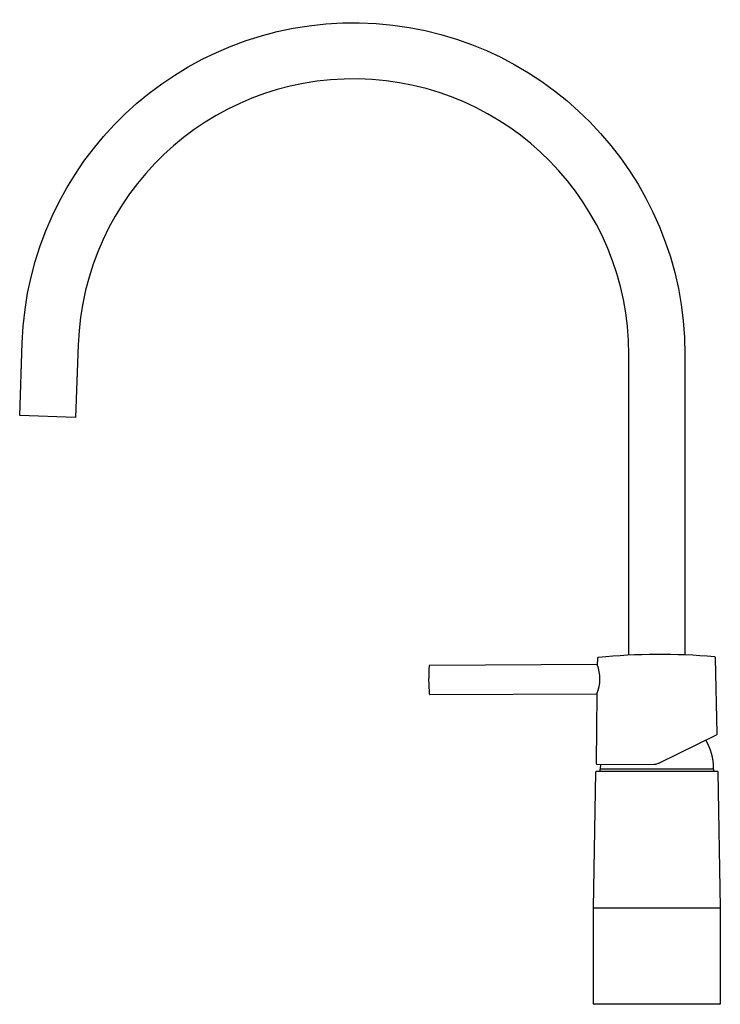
# Model space of a CAD drawing. Header units: millimetres. Extents: x -261 to 26, y 0 to 404.
import ezdxf

# ---------------------------------------------------------------- set-up
doc = ezdxf.new("R2010")
doc.units = ezdxf.units.MM
doc.header["$MEASUREMENT"] = 0
doc.layers.add('PLANNING', color=1, linetype='Continuous')

# ---------------------------------------------------------------- blocks, each defined once
blk = doc.blocks.new('96100000_r')
at = {"layer": 'PLANNING'}
for p, q in [((-24.46, 141.75), (-24.48, 139.37)), ((24.74, 111.04), (24.03, 142.01)), ((-24.48, 139.37), (-93.26, 139)), ((-93.19, 127), (-24.63, 127.37)), ((-24.63, 127.37), (-24.8, 112.86)), ((-24.8, 112.86), (-24.83, 108.37)), ((1.06, 99.01), (24.46, 110.58)), ((-24.83, 108.37), (-24.91, 103.88)), ((-24.91, 103.88), (-24.97, 98.87)), ((-24.47, 98.37), (-1.13, 98.49)), ((-1.13, 98.49), (-1.02, 98.5)), ((-1.02, 98.5), (-0.92, 98.5)), ((-0.92, 98.5), (-0.85, 98.5)), ((0.66, 98.84), (0.71, 98.86)), ((-26, 39.5), (-25.02, 95.4)), ((-24.82, 95.6), (24.82, 95.6)), ((23.4, 96.5), (-23.4, 96.5)), ((-23.4, 96.5), (-23.4, 95.6)), ((-22.95, 96.5), (-23.25, 96.8)), ((22.95, 96.5), (23.25, 96.8)), ((23.4, 95.6), (23.4, 96.5)), ((25.02, 95.4), (26, 39.5)), ((-26, 39.5), (26, 39.5)), ((-26, 0.2), (-26, 39.5)), ((26, 39.5), (26, 0.2)), ((25.8, 0), (-25.8, 0))]:
    blk.add_line(p, q, dxfattribs=at)
blk.add_lwpolyline([(-11.51, 143.18), (-11.51, 266.53, 0.982697), (-237.48, 270.48), (-238.52, 240.65), (-261.48, 241.45), (-260.46, 271.28, -0.982697), (11.49, 266.53), (11.49, 143.29)], format="xyb", dxfattribs=at)
for centre, radius, start, end in [((1.12, -106.5), 250, 84.8475, 95.7688), ((23.59, 141.97), 0.519, 48.9615, 91.188), ((23.51, 142.05), 0.519, 354.9663, 37.1956), ((-23.67, 133.37), 70, 175.5417, 185.0746), ((-93.25, 138.82), 0.208, 139.0075, 182.0221), ((-93.28, 138.79), 0.208, 83.8258, 126.8445), ((-39.67, 133.55), 16.26, 337.6507, 20.9657), ((-93.18, 127.18), 0.208, 178.5943, 221.6089), ((-93.22, 127.21), 0.208, 233.7719, 276.7906), ((24.24, 111.03), 0.5, 296.3081, 1.3082), ((0, 96.5), 23.25, 0.749, 30.7085), ((-24.47, 98.87), 0.5, 180.3082, 270.3082), ((0, 96.5), 23.25, 175.3738, 179.251), ((-1.16, 103.47), 4.97, 273.5383, 291.4399), ((-1.18, 103.53), 5.04, 291.9724, 296.3082), ((-24.82, 95.4), 0.2, 90, 179), ((24.83, 95.4), 0.199, 0.2489, 90.2489), ((-25.8, 0.2), 0.2, 180, 270), ((25.8, 0.2), 0.2, 270, 0)]:
    blk.add_arc(centre, radius, start, end, dxfattribs=at)
blk.add_open_spline([(-24.01, 142.24), (-24.08, 142.23), (-24.16, 142.22), (-24.32, 142.17), (-24.42, 142.07), (-24.45, 141.9), (-24.45, 141.82), (-24.46, 141.75)], degree=5, knots=[241.7203379, 241.7203379, 241.7203379, 241.7203379, 241.7203379, 241.7203379, 242.1184225, 242.1184225, 242.5165071, 242.5165071, 242.5165071, 242.5165071, 242.5165071, 242.5165071], dxfattribs=at)

msp = doc.modelspace()

# ---------------------------------------------------------------- block references
msp.add_blockref('96100000_r', (0, 0))

doc.saveas('drawing.dxf')
